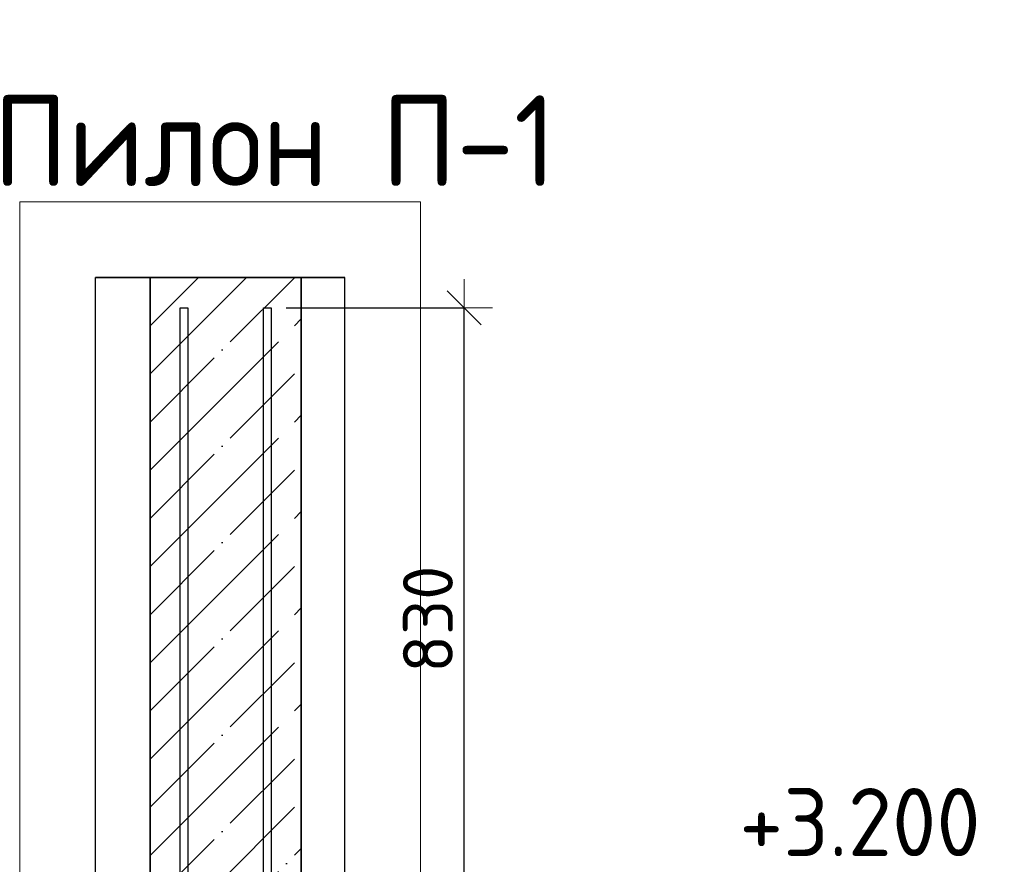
# Model space of a CAD drawing. Header units: millimetres. Extents: x -24871 to 40608, y -2869 to 48080.
# Tile 50 of 119: x -8943 to -7641, y 46573 to 47690. Entities that reach past the tile are written whole.
import ezdxf

# ---------------------------------------------------------------- set-up
doc = ezdxf.new("R2010")
doc.units = ezdxf.units.MM
doc.header["$PDMODE"] = 65
doc.linetypes.add('______11', pattern=[150, 120, -15, 0, -15])
doc.linetypes.add('______5', pattern=[330, 240, -30, 30, -30])
for name, color, linetype, lineweight in [('Standard', 7, 'Continuous', 25), ('Арм.стержн. вертикальными 1', 22, 'Continuous', 35), ('Высотная отметки_ общее', 7, 'Continuous', 13), ('Размерная линия_ общее', 7, 'Continuous', 13)]:
    doc.layers.add(name, color=color, linetype=linetype, lineweight=lineweight)
doc.styles.add('ISOCPEUR', font='ISOCPEUR')
doc.dimstyles.new('DIMSTYLE_5', dxfattribs={"dimtxt": 66, "dimasz": 75, "dimexe": 0, "dimexo": 0, "dimgap": 33, "dimtad": 2, "dimdec": 0, "dimrnd": 5, "dimzin": 12, "dimdsep": 46, "dimtxsty": 'ISOCPEUR', "dimblk1": 'ALL_ML_STRICH', "dimblk2": 'ALL_ML_STRICH', "dimsah": 1, "dimcen": 0, "dimclrd": 7, "dimclre": 256, "dimclrt": 7, "dimadec": 0, "dimazin": 0, "dimtfac": 1, "dimtdec": 0, "dimtix": 1, "dimtmove": 2, "dimatfit": 3, "dimfxl": 0, "dimtzin": 0, "dimlwd": 0, "dimlwe": -3, "dimarcsym": 0})

# ---------------------------------------------------------------- blocks, each defined once
blk = doc.blocks.new('COMPLEX_ELEVATIONDIM_0')
at = {"layer": 'Высотная отметки_ общее', "color": 7, "linetype": 'Continuous', "lineweight": 13, "transparency": 33554687, "insert": (-7991.5, 46584.1), "char_height": 90, "width": 384.431, "attachment_point": 7, "style": 'ISOCPEUR'}
blk.add_mtext('\\W0.95;+3.200', dxfattribs=at)
blk = doc.blocks.new('ALL_ML_STRICH')
at = {"color": 0, "linetype": 'ByBlock', "lineweight": -2}
for p, q in [((0, -0.5), (0, 0.5)), ((-0.3, -0.3), (0.3, 0.3)), ((-1, 0), (0.5, 0))]:
    blk.add_line(p, q, dxfattribs=at)
blk = doc.blocks.new('*D11')
at = {"layer": 'DEFPOINTS', "color": 7, "linetype": 'Continuous', "lineweight": 13, "transparency": 33554687}
for p in [(-8610.5, 47309.1), (-8570.5, 46479.1), (-8355.1, 46479.1)]:
    blk.add_point(p, dxfattribs=at)
at = {"layer": 'Размерная линия_ общее', "color": 253, "linetype": 'Continuous', "lineweight": -2, "true_color": 0xa0a0a0, "transparency": 33554687}
for p, q in [((-8590.5, 47309.1), (-8355.1, 47309.1)), ((-8550.5, 46479.1), (-8355.1, 46479.1))]:
    blk.add_line(p, q, dxfattribs=at)
at = {"layer": 'Размерная линия_ общее', "color": 7, "linetype": 'Continuous', "lineweight": -2, "transparency": 33554687}
blk.add_line((-8355.1, 46479.1), (-8355.1, 47309.1), dxfattribs=at)
at = {"layer": 'Размерная линия_ общее', "color": 7, "linetype": 'Continuous', "lineweight": 13, "transparency": 33554687, "xscale": 75, "yscale": 75, "zscale": 75}
for p, rotation in [((-8355.1, 47309.1), 90), ((-8355.1, 46479.1), 270)]:
    blk.add_blockref('ALL_ML_STRICH', p, dxfattribs=dict(at, rotation=rotation))
at = {"layer": 'Размерная линия_ общее', "color": 7, "linetype": 'Continuous', "lineweight": 13, "transparency": 33554687, "insert": (-8403.1, 46897.4), "char_height": 66, "width": 198, "attachment_point": 5, "rotation": 90, "style": 'ISOCPEUR'}
blk.add_mtext('\\A1;{830}', dxfattribs=at)

msp = doc.modelspace()

# ---------------------------------------------------------------- linework, layer by layer
at = {"color": 52, "linetype": 'Continuous', "lineweight": -3, "transparency": 33554687}
for p, q in [((-8842.8, 42675), (-8842.8, 47349.1)), ((-8842.8, 42675), (-8842.8, 47349.1)), ((-8842.8, 47349.1), (-8512.8, 47349.1)), ((-8512.8, 47349.1), (-8842.8, 47349.1)), ((-8512.8, 42675), (-8512.8, 47349.1)), ((-8512.8, 42675), (-8512.8, 47349.1))]:
    msp.add_line(p, q, dxfattribs=at)
at = {"color": 7, "linetype": 'Continuous', "lineweight": 25, "transparency": 33554687}
msp.add_line((-8520.5, 47349.1), (-8820.5, 47349.1), dxfattribs=at)
at = {"color": 253, "linetype": '______11', "lineweight": -3, "true_color": 0xababab, "transparency": 33554687}
for p, q in [((-8770.5, 47157.8), (-8579.2, 47349.1)), ((-8770.5, 47285.1), (-8706.5, 47349.1)), ((-8770.5, 47030.5), (-8570.5, 47230.5)), ((-8770.5, 46903.3), (-8570.5, 47103.3)), ((-8770.5, 46776), (-8570.5, 46976)), ((-8770.5, 46648.7), (-8570.5, 46848.7)), ((-8770.5, 46521.4), (-8570.5, 46721.4)), ((-8685.6, 46479.1), (-8570.5, 46594.1))]:
    msp.add_line(p, q, dxfattribs=at)
at = {"color": 253, "linetype": '______5', "lineweight": -3, "true_color": 0xababab, "transparency": 33554687}
for p, q in [((-8770.5, 47221.5), (-8642.9, 47349.1)), ((-8770.5, 47348.7), (-8770.2, 47349.1)), ((-8770.5, 47094.2), (-8570.5, 47294.2)), ((-8770.5, 46966.9), (-8570.5, 47166.9)), ((-8770.5, 46839.6), (-8570.5, 47039.6)), ((-8770.5, 46712.3), (-8570.5, 46912.3)), ((-8770.5, 46585.1), (-8570.5, 46785.1)), ((-8749.2, 46479.1), (-8570.5, 46657.8))]:
    msp.add_line(p, q, dxfattribs=at)
at = {"color": 7, "linetype": 'Continuous', "lineweight": 35, "transparency": 33554687}
for p, q in [((-8770.5, 47349.1), (-8770.5, 46479.1)), ((-8570.5, 46479.1), (-8570.5, 47349.1))]:
    msp.add_line(p, q, dxfattribs=at)
at = {"layer": 'Standard', "color": 7, "linetype": 'Continuous', "lineweight": 13, "transparency": 33554687}
msp.add_lwpolyline([(-8942.8, 42575), (-8412.8, 42575), (-8412.8, 47449.1), (-8942.8, 47449.1), (-8942.8, 42575)], dxfattribs=at)
at = {"layer": 'Арм.стержн. вертикальными 1', "color": 4, "linetype": 'Continuous', "lineweight": 25, "transparency": 33554687}
for points in [[(-8730.5, 43109.1), (-8730.5, 47309.1), (-8720.5, 47309.1), (-8720.5, 43109.1), (-8730.5, 43109.1)], [(-8620.5, 43109.1), (-8620.5, 47309.1), (-8610.5, 47309.1), (-8610.5, 43109.1), (-8620.5, 43109.1)]]:
    msp.add_lwpolyline(points, dxfattribs=at)

# ---------------------------------------------------------------- block references
at = {"layer": 'Высотная отметки_ общее', "color": 7, "linetype": 'Continuous', "lineweight": 13, "transparency": 33554687}
msp.add_blockref('COMPLEX_ELEVATIONDIM_0', (0, 0), dxfattribs=at)

# ---------------------------------------------------------------- texts
at = {"layer": 'Standard', "color": 7, "linetype": 'Continuous', "lineweight": 13, "transparency": 33554687, "insert": (-8631.8, 47529.8), "char_height": 120, "width": 800.364, "attachment_point": 5, "style": 'ISOCPEUR'}
msp.add_mtext('\\A1;{\\fISOCPEUR|i0|b0;\\H120.000000;\\W1.000000;\\C7;Пилон П-1}\\P', dxfattribs=at)

# ---------------------------------------------------------------- dimensions: what is measured, and where the dimension line sits
at = {"layer": 'Размерная линия_ общее', "color": 7, "linetype": 'Continuous', "lineweight": 13, "transparency": 33554687}
dim = msp.add_linear_dim(base=(-8355.1, 47309.1), p1=(-8550.5, 46479.1), p2=(-8590.5, 47309.1), angle=90, dimstyle='DIMSTYLE_5', override={"dimpost": '<>', "dimclrd": 7, "dimclre": 253, "dimclrt": 7, "dimlwd": 0, "dimlwe": 65533}, dxfattribs=at)
dim.commit()
dim.dimension.update_dxf_attribs({"geometry": '*D11', "text_midpoint": (-8403.1, 46897.4), "dimtype": 160})

doc.saveas('drawing.dxf')
